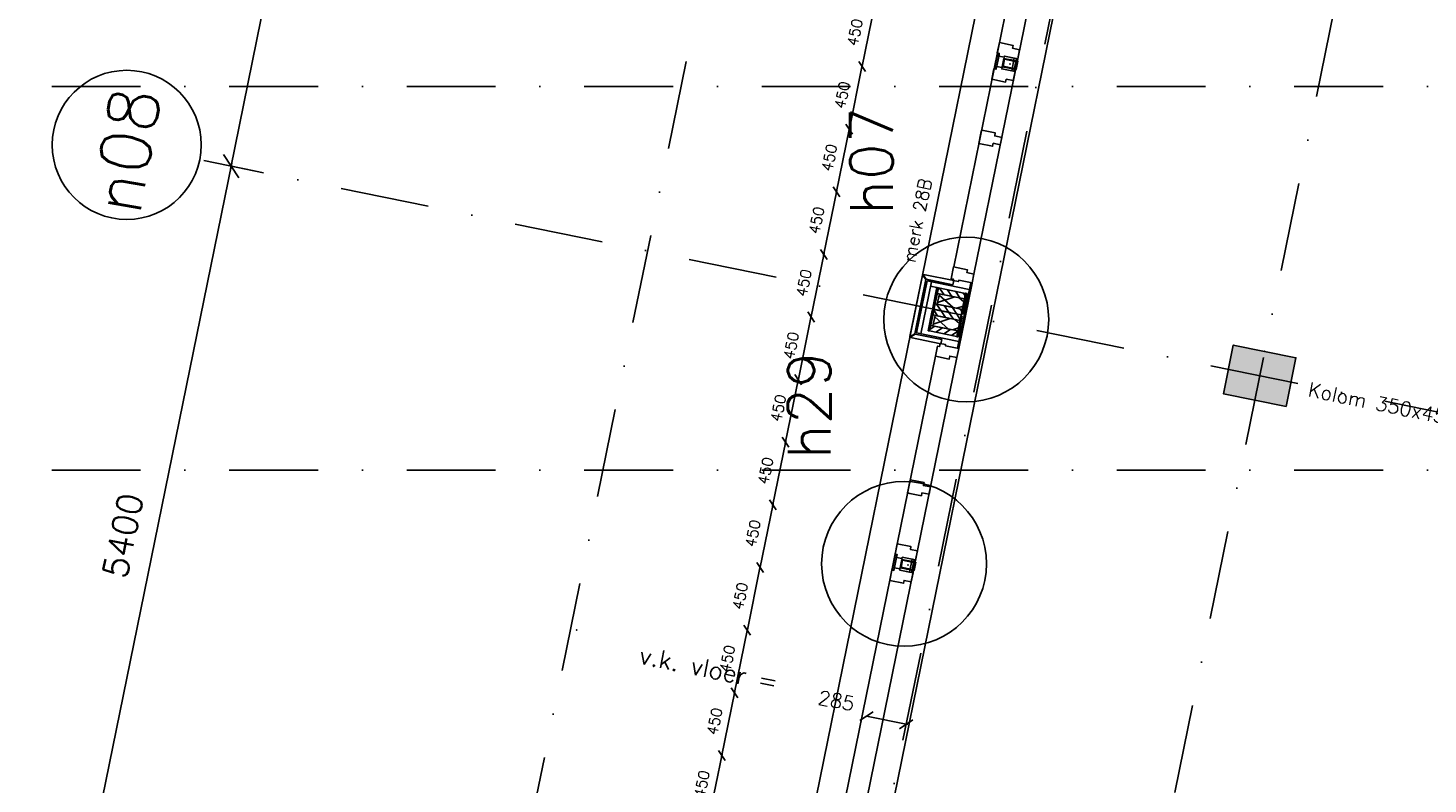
# Model space of a CAD drawing. Extents: x -33346 to 151546, y -8083 to 129543.
# Tile 35 of 68: x 14283 to 24143, y 48437 to 53759. Entities that reach past the tile are written whole.
import ezdxf

# ---------------------------------------------------------------- set-up
doc = ezdxf.new("R2010")
doc.units = 0
doc.header["$LTSCALE"] = 50
doc.header["$MEASUREMENT"] = 0
doc.header["$PDSIZE"] = -1
doc.linetypes.add('HIDDEN', pattern=[9.375, 6.25, -3.125])
doc.linetypes.add('XREF2$0$DASHDOT', pattern=[25, 12.5, -6.25, 0, -6.25])
doc.layers.get('0').update_dxf_attribs({"linetype": 'CONTINUOUS'})
doc.layers.get('DEFPOINTS').update_dxf_attribs({"linetype": 'CONTINUOUS'})
for name, color, linetype in [('_DETAILNUMMERS', 4, 'CONTINUOUS'), ('_DETAILNUMMERSTEKST', 4, 'CONTINUOUS'), ('A--01A1_ACEER', 1, 'CONTINUOUS'), ('A--A21--_F-23-', 9, 'CONTINUOUS'), ('A--A25--_F-2--', 9, 'CONTINUOUS'), ('A--A28--_F-2--', 7, 'CONTINUOUS'), ('A--A28--_F12--', 7, 'CONTINUOUS'), ('A--A42--_F-23-', 9, 'CONTINUOUS'), ('A--L21--', 3, 'CONTINUOUS'), ('A--L21A2_BUITENWAND', 2, 'CONTINUOUS'), ('A--L21D2_BUITENWAND', 2, 'CONTINUOUS'), ('A--L22A2_BINNENWAND', 2, 'CONTINUOUS'), ('A--L25--', 7, 'CONTINUOUS'), ('A--L25--_F-23-', 7, 'CONTINUOUS'), ('A--L28--', 7, 'CONTINUOUS'), ('A--L28--_F-2--', 7, 'CONTINUOUS'), ('A--L28--_F12--', 7, 'CONTINUOUS'), ('A--L31--', 2, 'CONTINUOUS'), ('A--L31A1_BUITENKOZIJN', 1, 'CONTINUOUS'), ('A--L42--', 7, 'CONTINUOUS'), ('A--L42--_F-23-', 7, 'CONTINUOUS'), ('A--M$1A-_F123-', 1, 'CONTINUOUS'), ('A--T$1A-25_TEKST', 2, 'CONTINUOUS'), ('A--T01A-25_TEKST', 2, 'CONTINUOUS'), ('A--T01A-70_TEKST', 5, 'CONTINUOUS'), ('TEKST_KOZIJNMERK', 2, 'CONTINUOUS'), ('X--LR---_CP', 7, 'CONTINUOUS'), ('XREF2$0$A--L$7A-_STRAMIEN', 1, 'XREF2$0$DASHDOT'), ('XREF2$0$A--L$7A1-_STRAMIEN', 1, 'CONTINUOUS'), ('XREF2$0$A--L$7A3-_STRAMIEN', 3, 'CONTINUOUS'), ('XREF2$0$A--M$1A-_F123-', 1, 'CONTINUOUS'), ('XREF2$0$A--T$7A8-_STRAMIEN', 8, 'XREF2$0$DASHDOT')]:
    doc.layers.add(name, color=color, linetype=linetype)
doc.styles.add('ALFA-0_25', font='ROMANS')
doc.styles.add('B-01', font='SIMPLEX.SHX', dxfattribs={"width": 0.8, "height": 4.5})
doc.styles.add('HIEMSTRA', font='romans.shx')
doc.styles.add('XREF2$0$HIEMSTRA', font='romans.shx')
doc.dimstyles.get("Standard").update_dxf_attribs({"dimscale": 40, "dimtxt": 2.5, "dimasz": 2, "dimexe": 0.3, "dimexo": 0.3, "dimgap": 2, "dimtad": 1, "dimdec": 0, "dimzin": 0, "dimtxsty": 'HIEMSTRA', "dimblk1": 'OBLIQUE', "dimblk2": 'OBLIQUE', "dimsah": 1, "dimcen": -0.09, "dimdle": 0.3, "dimse1": 1, "dimclrd": 2, "dimclre": 2, "dimclrt": 3, "dimazin": 3, "dimtfac": 1, "dimtdec": 4, "dimtofl": 0, "dimtmove": 0, "dimatfit": 3, "dimtvp": 625, "dimtolj": 1, "dimtzin": 0})
doc.dimstyles.new('XREF2$0$STANDARD', dxfattribs={"dimscale": 70, "dimtxt": 2.5, "dimasz": 2, "dimexe": 0.3, "dimexo": 0.3, "dimgap": 2, "dimtad": 1, "dimdec": 0, "dimzin": 0, "dimtxsty": 'XREF2$0$HIEMSTRA', "dimblk1": 'XREF2$0$_OBLIQUE', "dimblk2": 'XREF2$0$_OBLIQUE', "dimsah": 1, "dimcen": -0.09, "dimdle": 0.3, "dimclrd": 1, "dimclre": 1, "dimclrt": 4, "dimazin": 3, "dimtfac": 1, "dimtdec": 4, "dimtix": 1, "dimtofl": 0, "dimtmove": 0, "dimatfit": 3, "dimtvp": 625, "dimtolj": 1, "dimtzin": 0})

# ---------------------------------------------------------------- blocks, each defined once
blk = doc.blocks.new('XREF2$0$_OBLIQUE')
at = {"color": 0, "linetype": 'BYBLOCK'}
blk.add_line((-0.5, -0.5), (0.5, 0.5), dxfattribs=at)
blk = doc.blocks.new('*D964')
at = {"layer": 'DEFPOINTS', "color": 0, "linetype": 'CONTINUOUS'}
for p in [(-59903.8, 20539.3), (-59654.6, 20488.5), (-60732.4, 15197.2)]:
    blk.add_point(p, dxfattribs=at)
at = {"layer": 'XREF2$0$A--M$1A-_F123-', "color": 1, "linetype": 'CONTINUOUS'}
for p, q in [((-60985.8, 15227.4), (-59899.6, 20559.8)), ((-59675.1, 20492.7), (-59924.4, 20543.5)), ((-60753, 15201.3), (-61002.2, 15252.1))]:
    blk.add_line(p, q, dxfattribs=at)
at = {"layer": 'XREF2$0$A--M$1A-_F123-', "color": 1, "linetype": 'CONTINUOUS', "xscale": 140, "yscale": 140, "zscale": 140}
for p, rotation in [((-59903.8, 20539.3), 78.48629033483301), ((-60981.7, 15247.9), 258.486290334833)]:
    blk.add_blockref('XREF2$0$_OBLIQUE', p, dxfattribs=dict(at, rotation=rotation))
at = {"layer": 'XREF2$0$A--M$1A-_F123-', "color": 4, "linetype": 'CONTINUOUS', "insert": (-60665.7, 17939), "char_height": 175, "attachment_point": 5, "rotation": 78.48629, "style": 'XREF2$0$HIEMSTRA'}
blk.add_mtext('\\A1;5400', dxfattribs=at)
blk = doc.blocks.new('*D968')
at = {"layer": 'DEFPOINTS', "color": 0, "linetype": 'CONTINUOUS'}
for p in [(-58826, 25830.6), (-58576.7, 25779.8), (-59654.6, 20488.5)]:
    blk.add_point(p, dxfattribs=at)
at = {"layer": 'XREF2$0$A--M$1A-_F123-', "color": 1, "linetype": 'CONTINUOUS'}
for p, q in [((-59908, 20518.7), (-58821.8, 25851.2)), ((-58597.3, 25784), (-58846.5, 25834.8)), ((-59675.1, 20492.7), (-59924.4, 20543.5))]:
    blk.add_line(p, q, dxfattribs=at)
at = {"layer": 'XREF2$0$A--M$1A-_F123-', "color": 1, "linetype": 'CONTINUOUS', "xscale": 140, "yscale": 140, "zscale": 140}
for p, rotation in [((-58826, 25830.6), 78.4862903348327), ((-59903.8, 20539.3), 258.4862903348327)]:
    blk.add_blockref('XREF2$0$_OBLIQUE', p, dxfattribs=dict(at, rotation=rotation))
at = {"layer": 'XREF2$0$A--M$1A-_F123-', "color": 4, "linetype": 'CONTINUOUS', "insert": (-59587.8, 23230.3), "char_height": 175, "attachment_point": 5, "rotation": 78.48629, "style": 'XREF2$0$HIEMSTRA'}
blk.add_mtext('\\A1;5400', dxfattribs=at)
blk = doc.blocks.new('KOLOM450X350')
at = {"layer": 'A--A28--_F12--', "color": 8}
for points in [[(-175, -225), (-175, 225), (175, 225)], [(-175, -225), (175, 225), (175, -225)]]:
    blk.add_solid(points, dxfattribs=at)
at = {"layer": 'A--L28--_F12--', "color": 3, "linetype": 'CONTINUOUS'}
blk.add_lwpolyline([(-175, -225), (-175, 225), (175, 225), (175, -225)], close=True, dxfattribs=at)
at = {"layer": 'X--LR---_CP'}
for p in [(-175, 0), (-175, 0), (175, 0)]:
    blk.add_point(p, dxfattribs=at)
blk = doc.blocks.new('_OBLIQUE')
at = {"color": 0, "linetype": 'BYBLOCK'}
blk.add_line((-0.5, -0.5), (0.5, 0.5), dxfattribs=at)
blk = doc.blocks.new('*D235')
at = {"color": 2, "linetype": 'BYBLOCK'}
for p, q in [((20479.4, 48854.7), (20188.4, 48914)), ((20186, 48902.2), (20186, 48902.2))]:
    blk.add_line(p, q, dxfattribs=at)
at = {"layer": 'DEFPOINTS', "color": 0, "linetype": 'BYBLOCK'}
for p in [(20188.4, 48914), (20188.4, 48914), (20467.6, 48857.1, -1)]:
    blk.add_point(p, dxfattribs=at)
at = {"color": 2, "linetype": 'BYBLOCK', "xscale": 80, "yscale": 80, "zscale": 80}
for p, rotation in [((20188.4, 48914), 168.4862804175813), ((20467.6, 48857.1), 348.4862804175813)]:
    blk.add_blockref('_OBLIQUE', p, dxfattribs=dict(at, rotation=rotation))
at = {"color": 3, "linetype": 'BYBLOCK', "insert": (19976.5, 49023.1), "char_height": 100, "attachment_point": 5, "rotation": 348.48628, "style": 'HIEMSTRA'}
blk.add_mtext('\\A1;285', dxfattribs=at)
blk = doc.blocks.new('MERK_A3')
at = {"layer": 'A--01A1_ACEER'}
blk.add_line((227.2, 1597.8), (296.7, 1583.6), dxfattribs=at)
at = {"layer": 'A--L31--', "color": 2, "linetype": 'CONTINUOUS'}
for p, q in [((517.9, 3280.6), (536.7, 3372.7)), ((548.4, 3370.3), (529.7, 3278.2)), ((536.7, 3372.7), (548.4, 3370.3)), ((586.4, 3361.6), (656, 3347.4)), ((529.7, 3278.2), (517.9, 3280.6)), ((637.6, 3257.2), (656, 3347.4)), ((652.4, 3254.2), (637.6, 3257.2)), ((670.7, 3344.4), (652.4, 3254.2)), ((656, 3347.4), (670.7, 3344.4)), ((158.6, 1516.8), (177.4, 1609)), ((189.1, 1606.6), (170.4, 1514.4)), ((177.4, 1609), (189.1, 1606.6)), ((278.4, 1493.5), (296.7, 1583.6)), ((311.4, 1580.7), (293.1, 1490.5)), ((296.7, 1583.6), (311.4, 1580.7)), ((170.4, 1514.4), (158.6, 1516.8)), ((293.1, 1490.5), (278.4, 1493.5))]:
    blk.add_line(p, q, dxfattribs=at)
for points in [[(984.3, 4831.9), (971.3, 4768.3), (921.3, 4778.4), (917.1, 4757.9), (820.1, 4777.6), (834.7, 4849.2), (849.4, 4846.2), (853.8, 4867.7), (892, 4859.9), (890.2, 4851.1)], [(774.2, 3804.5), (784.7, 3856.4), (734.8, 3866.6), (739, 3887.2), (641.9, 3906.9), (627.4, 3835.4), (623, 3813.8), (637.7, 3810.9), (720, 3794.1), (724.2, 3814.7)], [(550.7, 3456.6), (647.7, 3436.8), (643.5, 3416.3), (693.5, 3406.1), (680.5, 3342.4), (586.4, 3361.6), (584.6, 3352.8), (546.4, 3360.5), (550.4, 3380.1), (535.7, 3383.1)], [(498, 3197.9), (595, 3178.2), (599.2, 3198.7), (649.2, 3188.6), (662.1, 3252.2), (568.1, 3271.4), (569.9, 3280.2), (531.7, 3288), (527.7, 3268.4), (513, 3271.4)], [(191.4, 1692.8), (288.4, 1673.1), (284.2, 1652.5), (334.2, 1642.3), (321.2, 1578.7), (227.2, 1597.8), (225.4, 1589), (187.1, 1596.8), (191.1, 1616.4), (176.4, 1619.4)], [(138.7, 1434.2), (235.7, 1414.4), (239.9, 1435), (289.9, 1424.8), (302.9, 1488.5), (208.8, 1507.6), (210.6, 1516.5), (172.4, 1524.2), (168.4, 1504.7), (153.7, 1507.6)], [(209, 1026.4), (198.4, 974.5), (148.4, 984.7), (144.2, 964.1), (47.2, 983.8), (61.8, 1055.4), (66.2, 1076.9), (80.9, 1073.9), (163.2, 1057.2), (159, 1036.6)], [(0, 0), (13, 63.7), (-37, 73.9), (-32.8, 94.4), (-129.8, 114.2), (-144.4, 42.7), (-129.7, 39.7), (-134.1, 18.1), (-95.9, 10.3), (-94.1, 19.2)]]:
    blk.add_lwpolyline(points, close=True, dxfattribs=at)
at = {"layer": 'A--L31A1_BUITENKOZIJN'}
for p, q in [((819, 4777.9), (-129.8, 114.2)), ((970.2, 4768.6), (13, 63.7))]:
    blk.add_line(p, q, dxfattribs=at)
at = {"layer": 'X--LR---_CP', "linetype": 'CONTINUOUS'}
blk.add_point((0, 0), dxfattribs=at)
blk = doc.blocks.new('NH40_196')
at = {"layer": 'A--A25--_F-2--'}
h = blk.add_hatch(dxfattribs=at)
h.set_pattern_fill('ALFALINE', color=256, scale=40, style=0, pattern_type=2)
h.set_pattern_definition([(45, (-6, 0), (-28.284, 28.284), [])])
h.paths.add_polyline_path([(0, 0), (0, 196), (40, 196), (40, 0)])
at = {"layer": 'A--L25--_F-23-', "color": 2, "linetype": 'CONTINUOUS'}
blk.add_lwpolyline([(0, 0), (0, 196), (40, 196), (40, 0)], close=True, dxfattribs=at)
at = {"layer": 'X--LR---_CP'}
for p in [(0, 0), (0, 0), (40, 0)]:
    blk.add_point(p, dxfattribs=at)
blk = doc.blocks.new('*U666')
at = {"layer": 'A--A42--_F-23-', "linetype": 'CONTINUOUS'}
h = blk.add_hatch(dxfattribs=at)
h.set_pattern_fill('ALFALINE', color=256, scale=40, style=0)
h.set_pattern_definition([(45, (-20829.54, -51585.73), (-28.28427, 28.28427), [])])
h.paths.add_polyline_path([(0, 0), (-4.9, 1), (24.1, 143.1), (28.9, 142.1), (33.8, 141.1), (4.9, -1)])
at = {"layer": 'A--L42--_F-23-', "color": 2, "linetype": 'CONTINUOUS'}
for points in [[(0, 0), (-4.9, 1), (24.1, 143.1), (28.9, 142.1)], [(0, 0), (4.9, -1), (33.8, 141.1), (28.9, 142.1)]]:
    blk.add_lwpolyline(points, dxfattribs=at)
blk = doc.blocks.new('*U665')
at = {"layer": 'A--A42--_F-23-', "linetype": 'CONTINUOUS'}
h = blk.add_hatch(dxfattribs=at)
h.set_pattern_fill('ALFALINE', color=256, scale=40, style=0)
h.set_pattern_definition([(45, (-20627.688, -51626.862), (-28.28427, 28.28427), [])])
h.paths.add_polyline_path([(0, 0), (-4.9, 1), (24.1, 143.2), (29, 142.2), (33.9, 141.2), (4.9, -1)])
at = {"layer": 'A--L42--_F-23-', "color": 2, "linetype": 'CONTINUOUS'}
for points in [[(0, 0), (-4.9, 1), (24.1, 143.2), (29, 142.2)], [(0, 0), (4.9, -1), (33.9, 141.2), (29, 142.2)]]:
    blk.add_lwpolyline(points, dxfattribs=at)
blk = doc.blocks.new('*U664')
at = {"layer": 'A--A42--_F-23-', "linetype": 'CONTINUOUS'}
h = blk.add_hatch(dxfattribs=at)
h.set_pattern_fill('ALFALINE', color=256, scale=40, style=0)
h.set_pattern_definition([(45, (-20689.584, -51930.62), (-28.28427, 28.28427), [])])
h.paths.add_polyline_path([(0, 0), (4.9, -1), (-24.1, -143.2), (-29, -142.2), (-33.9, -141.2), (-4.9, 1)])
at = {"layer": 'A--L42--_F-23-', "color": 2, "linetype": 'CONTINUOUS'}
for points in [[(0, 0), (-4.9, 1), (-33.9, -141.2), (-29, -142.2)], [(0, 0), (4.9, -1), (-24.1, -143.2), (-29, -142.2)]]:
    blk.add_lwpolyline(points, dxfattribs=at)
blk = doc.blocks.new('*U663')
at = {"layer": 'A--A42--_F-23-', "linetype": 'CONTINUOUS'}
h = blk.add_hatch(dxfattribs=at)
h.set_pattern_fill('ALFALINE', color=256, scale=40, style=0)
h.set_pattern_definition([(45, (-20891.436, -51889.49), (-28.28427, 28.28427), [])])
h.paths.add_polyline_path([(0, 0), (4.9, -1), (-24.1, -143.1), (-28.9, -142.1), (-33.8, -141.1), (-4.9, 1)])
at = {"layer": 'A--L42--_F-23-', "color": 2, "linetype": 'CONTINUOUS'}
for points in [[(0, 0), (-4.9, 1), (-33.8, -141.1), (-28.9, -142.1)], [(0, 0), (4.9, -1), (-24.1, -143.1), (-28.9, -142.1)]]:
    blk.add_lwpolyline(points, dxfattribs=at)
blk = doc.blocks.new('*D330')
at = {"color": 1, "linetype": 'BYBLOCK'}
blk.add_line((19077.5, 48187.8), (19170.9, 48646.4), dxfattribs=at)
at = {"layer": 'DEFPOINTS', "color": 0, "linetype": 'BYBLOCK'}
for p in [(19169.1, 48637.5), (19169.1, 48637.5), (19079.3, 48196.6)]:
    blk.add_point(p, dxfattribs=at)
at = {"color": 1, "linetype": 'BYBLOCK', "xscale": 60, "yscale": 60, "zscale": 60}
for p, rotation in [((19169.1, 48637.5), 78.48258066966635), ((19079.3, 48196.6), 258.4825806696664)]:
    blk.add_blockref('_OBLIQUE', p, dxfattribs=dict(at, rotation=rotation))
at = {"color": 2, "linetype": 'BYBLOCK', "insert": (19028.7, 48436.5), "char_height": 75, "attachment_point": 5, "rotation": 78.48258, "style": 'HIEMSTRA'}
blk.add_mtext('\\A1;450', dxfattribs=at)
blk = doc.blocks.new('*D350')
at = {"color": 1, "linetype": 'BYBLOCK'}
blk.add_line((19440.5, 49969.1), (19347, 49510.6), dxfattribs=at)
at = {"layer": 'DEFPOINTS', "color": 0, "linetype": 'BYBLOCK'}
for p in [(19438.7, 49960.3), (19348.8, 49519.4), (19348.8, 49519.4)]:
    blk.add_point(p, dxfattribs=at)
at = {"color": 1, "linetype": 'BYBLOCK', "xscale": 60, "yscale": 60, "zscale": 60}
for p, rotation in [((19438.7, 49960.3), 78.4825806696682), ((19348.8, 49519.4), 258.4825806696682)]:
    blk.add_blockref('_OBLIQUE', p, dxfattribs=dict(at, rotation=rotation))
at = {"color": 2, "linetype": 'BYBLOCK', "insert": (19298.2, 49759.3), "char_height": 75, "attachment_point": 5, "rotation": 78.48258, "style": 'HIEMSTRA'}
blk.add_mtext('\\A1;450', dxfattribs=at)
blk = doc.blocks.new('*D351')
at = {"color": 1, "linetype": 'BYBLOCK'}
blk.add_line((19257.1, 49069.7), (19350.6, 49528.2), dxfattribs=at)
at = {"layer": 'DEFPOINTS', "color": 0, "linetype": 'BYBLOCK'}
for p in [(19348.8, 49519.4), (19348.8, 49519.4), (19258.9, 49078.5)]:
    blk.add_point(p, dxfattribs=at)
at = {"color": 1, "linetype": 'BYBLOCK', "xscale": 60, "yscale": 60, "zscale": 60}
for p, rotation in [((19348.8, 49519.4), 78.47516133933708), ((19258.9, 49078.5), 258.475161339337)]:
    blk.add_blockref('_OBLIQUE', p, dxfattribs=dict(at, rotation=rotation))
at = {"color": 2, "linetype": 'BYBLOCK', "insert": (19208.3, 49318.4), "char_height": 75, "attachment_point": 5, "rotation": 78.47516, "style": 'HIEMSTRA'}
blk.add_mtext('\\A1;450', dxfattribs=at)
blk = doc.blocks.new('*D352')
at = {"color": 1, "linetype": 'BYBLOCK'}
blk.add_line((19260.7, 49087.3), (19167.3, 48628.7), dxfattribs=at)
at = {"layer": 'DEFPOINTS', "color": 0, "linetype": 'BYBLOCK'}
for p in [(19258.9, 49078.5), (19169.1, 48637.5), (19169.1, 48637.5)]:
    blk.add_point(p, dxfattribs=at)
at = {"color": 1, "linetype": 'BYBLOCK', "xscale": 60, "yscale": 60, "zscale": 60}
for p, rotation in [((19258.9, 49078.5), 78.4900000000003), ((19169.1, 48637.5), 258.4900000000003)]:
    blk.add_blockref('_OBLIQUE', p, dxfattribs=dict(at, rotation=rotation))
at = {"color": 2, "linetype": 'BYBLOCK', "insert": (19118.5, 48877.5), "char_height": 75, "attachment_point": 5, "rotation": 78.49, "style": 'HIEMSTRA'}
blk.add_mtext('\\A1;450', dxfattribs=at)
blk = doc.blocks.new('*D353')
at = {"color": 1, "linetype": 'BYBLOCK'}
blk.add_line((19530.2, 50410.1), (19436.8, 49951.5), dxfattribs=at)
at = {"layer": 'DEFPOINTS', "color": 0, "linetype": 'BYBLOCK'}
for p in [(19528.4, 50401.3), (19438.6, 49960.3), (19438.6, 49960.3)]:
    blk.add_point(p, dxfattribs=at)
at = {"color": 1, "linetype": 'BYBLOCK', "xscale": 60, "yscale": 60, "zscale": 60}
for p, rotation in [((19528.4, 50401.3), 78.49741933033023), ((19438.6, 49960.3), 258.4974193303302)]:
    blk.add_blockref('_OBLIQUE', p, dxfattribs=dict(at, rotation=rotation))
at = {"color": 2, "linetype": 'BYBLOCK', "insert": (19388, 50200.2), "char_height": 75, "attachment_point": 5, "rotation": 78.49742, "style": 'HIEMSTRA'}
blk.add_mtext('\\A1;450', dxfattribs=at)
blk = doc.blocks.new('*D354')
at = {"color": 1, "linetype": 'BYBLOCK'}
blk.add_line((19709.8, 51292), (19616.4, 50833.4), dxfattribs=at)
at = {"layer": 'DEFPOINTS', "color": 0, "linetype": 'BYBLOCK'}
for p in [(19708, 51283.1), (19618.2, 50842.2), (19618.2, 50842.2)]:
    blk.add_point(p, dxfattribs=at)
at = {"color": 1, "linetype": 'BYBLOCK', "xscale": 60, "yscale": 60, "zscale": 60}
for p, rotation in [((19708, 51283.1), 78.4899999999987), ((19618.2, 50842.2), 258.4899999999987)]:
    blk.add_blockref('_OBLIQUE', p, dxfattribs=dict(at, rotation=rotation))
at = {"color": 2, "linetype": 'BYBLOCK', "insert": (19567.6, 51082.1), "char_height": 75, "attachment_point": 5, "rotation": 78.49, "style": 'HIEMSTRA'}
blk.add_mtext('\\A1;450', dxfattribs=at)
blk = doc.blocks.new('*D355')
at = {"color": 1, "linetype": 'BYBLOCK'}
blk.add_line((19526.6, 50392.5), (19620, 50851), dxfattribs=at)
at = {"layer": 'DEFPOINTS', "color": 0, "linetype": 'BYBLOCK'}
for p in [(19618.2, 50842.2), (19618.2, 50842.2), (19528.4, 50401.3)]:
    blk.add_point(p, dxfattribs=at)
at = {"color": 1, "linetype": 'BYBLOCK', "xscale": 60, "yscale": 60, "zscale": 60}
for p, rotation in [((19618.2, 50842.2), 78.48258066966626), ((19528.4, 50401.3), 258.4825806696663)]:
    blk.add_blockref('_OBLIQUE', p, dxfattribs=dict(at, rotation=rotation))
at = {"color": 2, "linetype": 'BYBLOCK', "insert": (19477.7, 50641.2), "char_height": 75, "attachment_point": 5, "rotation": 78.48258, "style": 'HIEMSTRA'}
blk.add_mtext('\\A1;450', dxfattribs=at)
blk = doc.blocks.new('*D356')
at = {"color": 1, "linetype": 'BYBLOCK'}
blk.add_line((19975.8, 52597.1), (20069.2, 53055.7), dxfattribs=at)
at = {"layer": 'DEFPOINTS', "color": 0, "linetype": 'BYBLOCK'}
for p in [(20067.4, 53046.8), (20067.4, 53046.8), (19977.6, 52605.9)]:
    blk.add_point(p, dxfattribs=at)
at = {"color": 1, "linetype": 'BYBLOCK', "xscale": 60, "yscale": 60, "zscale": 60}
for p, rotation in [((20067.4, 53046.8), 78.4899999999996), ((19977.6, 52605.9), 258.4899999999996)]:
    blk.add_blockref('_OBLIQUE', p, dxfattribs=dict(at, rotation=rotation))
at = {"color": 2, "linetype": 'BYBLOCK', "insert": (19926.9, 52845.8), "char_height": 75, "attachment_point": 5, "rotation": 78.49, "style": 'HIEMSTRA'}
blk.add_mtext('\\A1;450', dxfattribs=at)
blk = doc.blocks.new('*D357')
at = {"color": 1, "linetype": 'BYBLOCK'}
blk.add_line((19885.8, 52156.2), (19979.3, 52614.7), dxfattribs=at)
at = {"layer": 'DEFPOINTS', "color": 0, "linetype": 'BYBLOCK'}
for p in [(19977.5, 52605.9), (19977.5, 52605.9), (19887.6, 52165)]:
    blk.add_point(p, dxfattribs=at)
at = {"color": 1, "linetype": 'BYBLOCK', "xscale": 60, "yscale": 60, "zscale": 60}
for p, rotation in [((19977.5, 52605.9), 78.47516133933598), ((19887.6, 52165), 258.475161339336)]:
    blk.add_blockref('_OBLIQUE', p, dxfattribs=dict(at, rotation=rotation))
at = {"color": 2, "linetype": 'BYBLOCK', "insert": (19837.1, 52404.9), "char_height": 75, "attachment_point": 5, "rotation": 78.47516, "style": 'HIEMSTRA'}
blk.add_mtext('\\A1;450', dxfattribs=at)
blk = doc.blocks.new('*D358')
at = {"color": 1, "linetype": 'BYBLOCK'}
blk.add_line((19706.2, 51274.3), (19799.6, 51732.9), dxfattribs=at)
at = {"layer": 'DEFPOINTS', "color": 0, "linetype": 'BYBLOCK'}
for p in [(19797.8, 51724.1), (19797.8, 51724.1), (19708, 51283.1)]:
    blk.add_point(p, dxfattribs=at)
at = {"color": 1, "linetype": 'BYBLOCK', "xscale": 60, "yscale": 60, "zscale": 60}
for p, rotation in [((19797.8, 51724.1), 78.4825806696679), ((19708, 51283.1), 258.4825806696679)]:
    blk.add_blockref('_OBLIQUE', p, dxfattribs=dict(at, rotation=rotation))
at = {"color": 2, "linetype": 'BYBLOCK', "insert": (19657.4, 51523.1), "char_height": 75, "attachment_point": 5, "rotation": 78.48258, "style": 'HIEMSTRA'}
blk.add_mtext('\\A1;450', dxfattribs=at)
blk = doc.blocks.new('*D359')
at = {"color": 1, "linetype": 'BYBLOCK'}
blk.add_line((19889.4, 52173.8), (19796, 51715.2), dxfattribs=at)
at = {"layer": 'DEFPOINTS', "color": 0, "linetype": 'BYBLOCK'}
for p in [(19887.6, 52165), (19797.8, 51724.1), (19797.8, 51724.1)]:
    blk.add_point(p, dxfattribs=at)
at = {"color": 1, "linetype": 'BYBLOCK', "xscale": 60, "yscale": 60, "zscale": 60}
for p, rotation in [((19887.6, 52165), 78.49000000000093), ((19797.8, 51724.1), 258.490000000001)]:
    blk.add_blockref('_OBLIQUE', p, dxfattribs=dict(at, rotation=rotation))
at = {"color": 2, "linetype": 'BYBLOCK', "insert": (19747.2, 51964), "char_height": 75, "attachment_point": 5, "rotation": 78.49, "style": 'HIEMSTRA'}
blk.add_mtext('\\A1;450', dxfattribs=at)
blk = doc.blocks.new('*D362')
at = {"color": 1, "linetype": 'BYBLOCK'}
blk.add_line((20159, 53496.6), (20065.6, 53038), dxfattribs=at)
at = {"layer": 'DEFPOINTS', "color": 0, "linetype": 'BYBLOCK'}
for p in [(20157.2, 53487.8), (20067.4, 53046.8), (20067.4, 53046.8)]:
    blk.add_point(p, dxfattribs=at)
at = {"color": 1, "linetype": 'BYBLOCK', "xscale": 60, "yscale": 60, "zscale": 60}
for p, rotation in [((20157.2, 53487.8), 78.48258066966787), ((20067.4, 53046.8), 258.4825806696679)]:
    blk.add_blockref('_OBLIQUE', p, dxfattribs=dict(at, rotation=rotation))
at = {"color": 2, "linetype": 'BYBLOCK', "insert": (20016.7, 53286.8), "char_height": 75, "attachment_point": 5, "rotation": 78.48258, "style": 'HIEMSTRA'}
blk.add_mtext('\\A1;450', dxfattribs=at)
blk = doc.blocks.new('*D363')
at = {"color": 1, "linetype": 'BYBLOCK'}
blk.add_line((20248.7, 53937.5), (20155.4, 53478.9), dxfattribs=at)
at = {"layer": 'DEFPOINTS', "color": 0, "linetype": 'BYBLOCK'}
for p in [(20246.9, 53928.7), (20157.2, 53487.8), (20157.2, 53487.8)]:
    blk.add_point(p, dxfattribs=at)
at = {"color": 1, "linetype": 'BYBLOCK', "xscale": 60, "yscale": 60, "zscale": 60}
for p, rotation in [((20246.9, 53928.7), 78.49741933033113), ((20157.2, 53487.8), 258.4974193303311)]:
    blk.add_blockref('_OBLIQUE', p, dxfattribs=dict(at, rotation=rotation))
at = {"color": 2, "linetype": 'BYBLOCK', "insert": (20106.5, 53727.7), "char_height": 75, "attachment_point": 5, "rotation": 78.49742, "style": 'HIEMSTRA'}
blk.add_mtext('\\A1;450', dxfattribs=at)
blk = doc.blocks.new('Q020580-')
at = {"layer": 'A--A28--_F-2--', "color": 3, "linetype": 'CONTINUOUS'}
for points in [[(-25, 45.1), (-30, -49.9), (-30, 50.1)], [(-25, 45.1), (-30, 50.1), (30, 50.1)], [(-25, 45.1), (-25, -44.9), (-30, -49.9)], [(30, 50.1), (25, 45.1), (-25, 45.1)], [(30, 50.1), (30, -49.9), (25, 45.1)], [(30, -49.9), (25, -44.9), (25, 45.1)], [(30, -49.9), (-30, -49.9), (-25, -44.9)], [(30, -49.9), (-25, -44.9), (25, -44.9)]]:
    blk.add_solid(points, dxfattribs=at)
at = {"layer": 'A--L28--_F-2--', "color": 3, "linetype": 'CONTINUOUS'}
blk.add_lwpolyline([(-30, -49.9), (-25, -44.9), (-25, 45.1), (25, 45.1), (25, -44.9), (-25, -44.9), (-30, -49.9), (30, -49.9), (30, 50.1), (-30, 50.1)], close=True, dxfattribs=at)
at = {"layer": 'X--LR---_CP', "color": 4, "linetype": 'CONTINUOUS'}
for p in [(-30, 0.1), (0, 0), (30, 0.1)]:
    blk.add_point(p, dxfattribs=at)
blk = doc.blocks.new('XREF2')
at = {"layer": 'XREF2$0$A--L$7A-_STRAMIEN'}
for p, q in [((-38410.733, 89013.047), (-64231.371, -37744.184)), ((-46967.857, 69048.716), (-68542.883, -36866.195)), ((-44567.212, 68559.429), (-66142.131, -37354.959)), ((-43816.151, 17262.186), (-60097.088, 20578.637))]:
    blk.add_line(p, q, dxfattribs=at)
at = {"layer": 'XREF2$0$A--L$7A1-_STRAMIEN'}
blk.add_circle((-60638.713, 20688.967), 525, dxfattribs=at)
at = {"layer": 'XREF2$0$A--T$7A8-_STRAMIEN', "color": 8}
for p, q in [((-66167.142, 21100), (-20586.185, 21100)), ((-66167.142, 18400), (-20586.185, 18400))]:
    blk.add_line(p, q, dxfattribs=at)
at = {"layer": 'XREF2$0$A--L$7A3-_STRAMIEN', "style": 'XREF2$0$HIEMSTRA'}
blk.add_text('n08', height=350, rotation=80, dxfattribs=at).set_placement((-60548.477, 20183.34))
at = {"layer": 'XREF2$0$A--M$1A-_F123-', "linetype": 'CONTINUOUS'}
for p1, p2, picture, middle in [((-59654.551, 20488.492), (-58576.698, 25779.828), '*D968', (-59587.801, 23230.343)), ((-60732.404, 15197.156), (-59654.551, 20488.492), '*D964', (-60665.654, 17939.007))]:
    dim = blk.add_aligned_dim(p1=p1, p2=p2, distance=254.373, dimstyle='XREF2$0$STANDARD', dxfattribs=at)
    dim.commit()
    dim.dimension.update_dxf_attribs({"geometry": picture, "text_midpoint": middle})

msp = doc.modelspace()

# ---------------------------------------------------------------- hatches: boundary and pattern name
at = {"layer": 'A--A21--_F-23-'}
h = msp.add_hatch(dxfattribs=at)
h.set_pattern_fill('ALFAISO', color=256, scale=80, angle=168.49, style=0, pattern_type=2)
h.set_pattern_definition([(198.48258, (68695.96, -63799.85), (-25.361306, 75.873606), []), (138.48258, (68695.96, -63799.85), (53.02782, 59.90034), [])])
h.paths.add_polyline_path([(20767.5, 51797.4), (20687.2, 51813.7), (20702.2, 51887.2), (20878.6, 51851.3), (20863.6, 51777.8), (20767.5, 51797.4), (20791.2, 51792.5)])
h = msp.add_hatch(dxfattribs=at)
h.set_pattern_fill('ALFAISO', color=256, scale=80, angle=168.49, style=0, pattern_type=2)
h.set_pattern_definition([(198.48258, (68665.01, -63951.74), (-25.361306, 75.873606), []), (138.48258, (68665.01, -63951.74), (53.02782, 59.90034), [])])
h.paths.add_polyline_path([(20736.6, 51645.5), (20656.2, 51661.9), (20671.2, 51735.3), (20847.6, 51699.4), (20832.6, 51625.9), (20736.6, 51645.5), (20760.3, 51640.7)])

# ---------------------------------------------------------------- linework, layer by layer
at = {"layer": '_DETAILNUMMERS'}
for centre in [(20891.2, 51706.9), (20452.9, 49986.6)]:
    msp.add_circle(centre, 580.4, dxfattribs=at)
at = {"layer": 'A--01A1_ACEER'}
msp.add_line((21159.7, 53561.3), (21229.3, 53547.1), dxfattribs=at)
at = {"layer": 'A--L21--'}
for points in [[(20606.4, 51988.4), (20528.6, 51606.2), (20497.9, 51586), (20494, 51586.8), (20582.2, 52019.9), (20586.2, 52019.1)], [(20589.3, 52024.5), (20802.9, 51981), (20796.9, 51951.6), (20608.8, 51989.9), (20588.5, 52020.6)], [(20767.5, 51797.4), (20687.2, 51813.7), (20702.2, 51887.2), (20878.6, 51851.3), (20863.6, 51777.8), (20767.5, 51797.4), (20791.2, 51792.5)], [(20736.6, 51645.5), (20656.2, 51661.9), (20671.2, 51735.3), (20847.6, 51699.4), (20832.6, 51625.9), (20736.6, 51645.5), (20760.3, 51640.7)], [(20498.7, 51579.7), (20712.3, 51536.1), (20718.3, 51565.5), (20530.1, 51603.9), (20499.5, 51583.6)]]:
    msp.add_lwpolyline(points, close=True, dxfattribs=at)
at = {"layer": 'A--L21A2_BUITENWAND', "color": 2, "linetype": 'CONTINUOUS'}
for p, q in [((20540, 51612.1), (20614.6, 51978.5)), ((20571.3, 51605.7), (20646, 51972.2)), ((20912.5, 51917.8), (20614.6, 51978.5)), ((20639.6, 51940.8), (20684.7, 51931.6)), ((20837.8, 51551.4), (20540, 51612.1))]:
    msp.add_line(p, q, dxfattribs=at)
for points in [[(20932.3, 51963.7), (20945.1, 52026.4), (20895.1, 52036.5), (20899.3, 52057.1), (20802.3, 52076.9), (20785.4, 51993.6), (20800.1, 51990.6), (20798.1, 51980.8), (20836.3, 51973), (20838.3, 51982.8)], [(20838.1, 51502.3), (20931.9, 51962.9), (20922.1, 51964.9), (20828.3, 51504.3)]]:
    msp.add_lwpolyline(points, close=True, dxfattribs=at)
at = {"layer": 'A--L21D2_BUITENWAND'}
msp.add_line((18430.9, 41458.7), (21212.1, 55115.2), dxfattribs=at)
at = {"layer": 'A--L22A2_BINNENWAND'}
msp.add_line((20023.4, 46575.8), (22080.1, 56672.5), dxfattribs=at)
at = {"layer": 'A--L31--', "color": 2, "linetype": 'CONTINUOUS'}
for p, q in [((21091.2, 53480.3), (21110, 53572.5)), ((21121.7, 53570.1), (21103, 53477.9)), ((21110, 53572.5), (21121.7, 53570.1)), ((21211, 53457), (21229.3, 53547.1)), ((21244, 53544.2), (21225.7, 53454)), ((21229.3, 53547.1), (21244, 53544.2)), ((21103, 53477.9), (21091.2, 53480.3)), ((21225.7, 53454), (21211, 53457))]:
    msp.add_line(p, q, dxfattribs=at)
for points in [[(21124, 53656.3), (21221, 53636.6), (21216.8, 53616), (21266.8, 53605.8), (21253.8, 53542.2), (21159.7, 53561.3), (21158, 53552.5), (21119.7, 53560.3), (21123.7, 53579.9), (21109, 53582.9)], [(21071.3, 53397.7), (21168.3, 53377.9), (21172.5, 53398.5), (21222.5, 53388.3), (21235.5, 53452), (21141.4, 53471.1), (21143.2, 53480), (21105, 53487.7), (21101, 53468.2), (21086.3, 53471.1)], [(21141.5, 52989), (21130.9, 52937.1), (21081, 52947.3), (21076.8, 52926.7), (20979.8, 52946.5), (20994.3, 53018), (20998.7, 53039.6), (21013.4, 53036.6), (21095.7, 53019.8), (21091.5, 52999.2)]]:
    msp.add_lwpolyline(points, close=True, dxfattribs=at)
at = {"layer": 'A--L31A1_BUITENKOZIJN'}
for p, q in [((21556.1, 55025.8), (20944.9, 52026.4)), ((21393.2, 54977.4), (20802.5, 52076.8))]:
    msp.add_line(p, q, dxfattribs=at)
at = {"layer": 'X--LR---_CP', "color": 1}
msp.add_point((18147.3, 49520.7), dxfattribs=at)
msp.add_point((18147.3, 49520.7), dxfattribs=at)

# ---------------------------------------------------------------- block references
at = {"rotation": 78.48629033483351}
msp.add_blockref('KOLOM450X350', (22957.4, 51310.5), dxfattribs=at)
at = {"layer": 'A--L25--', "rotation": 78.48258066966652}
for p in [(20878.6, 51851.3), (20847.6, 51699.4), (20855.6, 51738.6)]:
    msp.add_blockref('NH40_196', p, dxfattribs=at)
at = {"layer": 'A--L25--', "xscale": -1, "rotation": 78.48258066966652}
msp.add_blockref('NH40_196', (20832.6, 51625.9), dxfattribs=at)
at = {"layer": 'A--L28--', "linetype": 'CONTINUOUS', "xscale": -1, "rotation": 258.486290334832}
msp.add_blockref('Q020580-', (21199.1, 53505.5), dxfattribs=at)
at = {"layer": 'A--L28--', "linetype": 'CONTINUOUS', "rotation": 258.4862903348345}
msp.add_blockref('Q020580-', (20480.5, 49978.1), dxfattribs=at)
at = {"layer": 'A--L31--', "linetype": 'HIDDEN', "xscale": -1, "rotation": 156.9725806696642}
msp.add_blockref('MERK_A3', (20838.1, 51502.3), dxfattribs=at)
at = {"layer": 'A--L42--'}
for name, p in [('*U664', (20689.6, 51930.6)), ('*U663', (20891.4, 51889.5)), ('*U665', (20627.7, 51626.9)), ('*U666', (20829.5, 51585.7))]:
    msp.add_blockref(name, p, dxfattribs=at)
at = {"layer": 'A--T01A-70_TEKST', "color": 4}
msp.add_blockref('XREF2', (75617.3, 32246.9), dxfattribs=at)

# ---------------------------------------------------------------- texts
at = {"layer": '_DETAILNUMMERSTEKST', "style": 'ALFA-0_25'}
for s, p in [('h07', (20373.5, 52444.6)), ('h29', (19935.2, 50724.3))]:
    msp.add_text(s, height=300, rotation=90, dxfattribs=at).set_placement(p)
at = {"layer": 'A--T$1A-25_TEKST', "style": 'B-01'}
msp.add_text('Kolom 350x450', height=100, rotation=348.47958, dxfattribs=at).set_placement((23291.4, 51167.5))
at = {"layer": 'A--T01A-25_TEKST', "style": 'HIEMSTRA'}
msp.add_text('v.k. vloer =', height=125, rotation=348.49, dxfattribs=at).set_placement((18579.6, 49285.7, -1))
at = {"layer": 'TEKST_KOZIJNMERK', "style": 'B-01'}
msp.add_text('merk 28B', height=90, rotation=78.486, dxfattribs=at).set_placement((20529.9, 52103))

# ---------------------------------------------------------------- dimensions: what is measured, and where the dimension line sits
at = {"layer": 'A--M$1A-_F123-', "linetype": 'CONTINUOUS'}
for p1, p2, picture, middle in [((20246.9, 53928.7), (20157.2, 53487.8), '*D363', (20106.5, 53727.7)), ((20157.2, 53487.8), (20067.4, 53046.8), '*D362', (20016.7, 53286.8)), ((19977.6, 52605.9), (20067.4, 53046.8), '*D356', (19926.9, 52845.8)), ((19887.6, 52165), (19977.5, 52605.9), '*D357', (19837.1, 52404.9)), ((19887.6, 52165), (19797.8, 51724.1), '*D359', (19747.2, 51964)), ((19708, 51283.1), (19797.8, 51724.1), '*D358', (19657.4, 51523.1)), ((19708, 51283.1), (19618.2, 50842.2), '*D354', (19567.6, 51082.1)), ((19528.4, 50401.3), (19618.2, 50842.2), '*D355', (19477.7, 50641.2)), ((19528.4, 50401.3), (19438.6, 49960.3), '*D353', (19388, 50200.2)), ((19438.7, 49960.3), (19348.8, 49519.4), '*D350', (19298.2, 49759.3)), ((19258.9, 49078.5), (19348.8, 49519.4), '*D351', (19208.3, 49318.4)), ((19258.9, 49078.5), (19169.1, 48637.5), '*D352', (19118.5, 48877.5)), ((19079.3, 48196.6), (19169.1, 48637.5), '*D330', (19028.7, 48436.5))]:
    dim = msp.add_aligned_dim(p1=p1, p2=p2, distance=0, dimstyle='STANDARD', override={"dimscale": 30, "dimclrd": 1, "dimclre": 1, "dimclrt": 2}, dxfattribs=at)
    dim.commit()
    dim.dimension.update_dxf_attribs({"geometry": picture, "text_midpoint": middle})
dim = msp.add_linear_dim(base=(20188.4, 48914), p1=(20467.6, 48857.1, -1), p2=(20188.4, 48914), angle=168.48628, dimstyle='STANDARD', dxfattribs=at)
dim.commit()
dim.dimension.update_dxf_attribs({"geometry": '*D235', "text_midpoint": (19976.5, 49023.1), "dimtype": 161})

doc.saveas('drawing.dxf')
